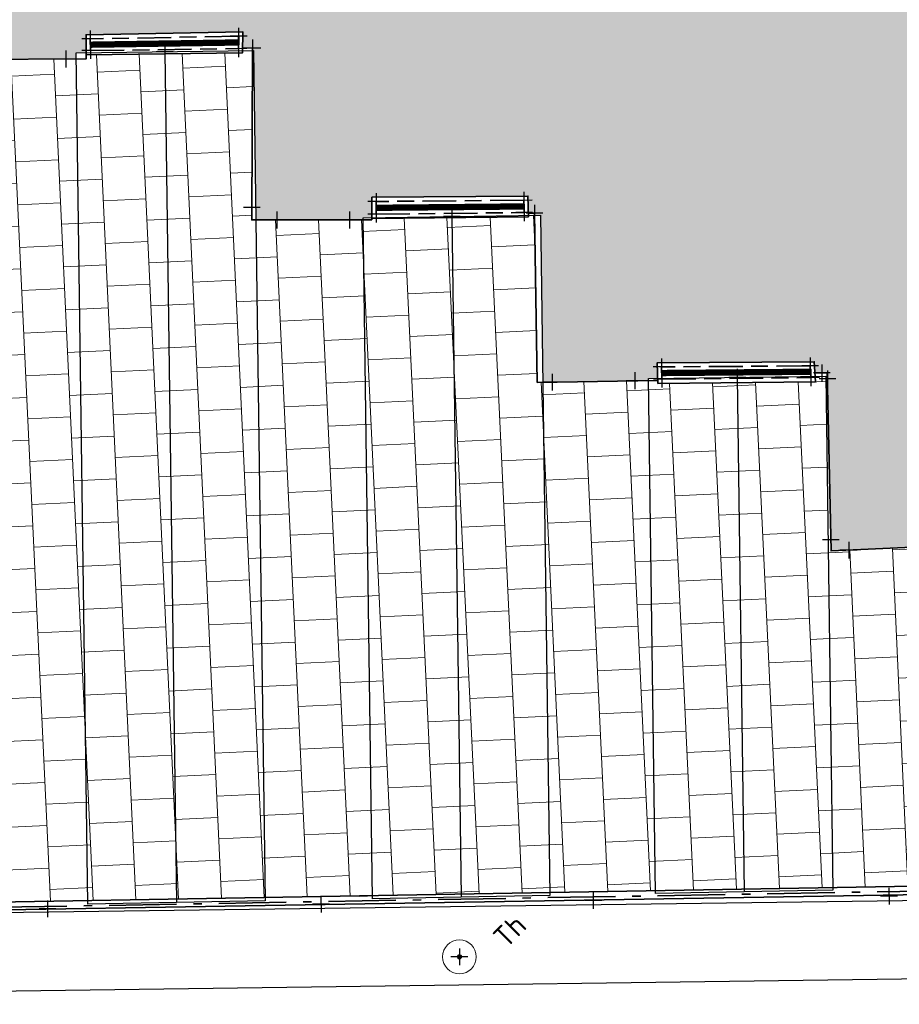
# Model space of a CAD drawing. Header units: millimetres. Extents: x -52896 to 112378, y -5052 to 108299.
# Tile 2 of 6: x 44507 to 65348, y -4855 to 18488. Entities that reach past the tile are written whole.
import ezdxf

# ---------------------------------------------------------------- set-up
doc = ezdxf.new("R2010")
doc.units = ezdxf.units.MM
doc.header["$LTSCALE"] = 100
doc.linetypes.add('VH-OPSLUITBAND_100X200', pattern=[16, 8, -2, 4, -2])
doc.linetypes.add('VH-OPSLUITBAND_120X250', pattern=[26, 16, -4, 2, -4])
doc.layers.add('R-WE-AL-SITUATIEMETING-S', color=7, linetype='Continuous')
doc.layers.add('X-XX-AL-MEETPUNT_MARKER-S', color=7, linetype='Continuous')
for name, color, linetype, lineweight in [('R-WE-GR-BEPLANTING-G', 90, 'Continuous', 35), ('R-WE-IE-TERREINAFSCHEIDING_KUNSTMATIG_HEKWERK-G', 20, 'IE-TERREINAFSCHEIDING-KUNSTMATIG', 35), ('R-WE-OG-BEBOUWING_FIETSENSTALLING-G', 7, 'Continuous', 25), ('R-WE-VH-KANTOPSLUITING_VOORKANTBAND-G', 50, 'Continuous', 35), ('R-WE-VH-KANTVERHARDING-G', 7, 'Continuous', 35), ('R-WE-VH-VERHARDING_BETONSTRAATSTEEN_KF_HEIDEPAARS_ELLEBOOG-A', 241, 'Continuous', 18), ('R-WE-VH-VERHARDING_TEGEL_300X300-A', 252, 'Continuous', 18), ('X-XX-AL-T25', 7, 'Continuous', 25)]:
    doc.layers.add(name, color=color, linetype=linetype, lineweight=lineweight)
for name, color, linetype, lineweight, true_color in [('R-WE-GR-BOOM-S', 7, 'Continuous', 25, 0x00a500), ('R-WE-GR-GRAS-A', 7, 'Continuous', 18, 0x7ca500), ('R-WE-GR-HAAG-G', 3, 'GR-HAAG1', 25, 0x00ff00), ('R-WE-VH-KANTOPSLUITING_OPSLUITBAND_100X200-G', 150, 'VH-OPSLUITBAND_100X200', 35, 0x007fff), ('R-WE-VH-KANTOPSLUITING_OPSLUITBAND_120X250-G', 150, 'VH-OPSLUITBAND_120X250', 35, 0x007fff)]:
    doc.layers.add(name, color=color, linetype=linetype, lineweight=lineweight, true_color=true_color)
doc.styles.add('NLCS-ISO-ANNOTATIVE-T18', font='txt', dxfattribs={"height": 1.8})
doc.styles.add('NLCS-ISO-M200-T25', font='txt', dxfattribs={"height": 0.5})
doc.linetypes.add('GR-HAAG1', pattern='A,6,[176,NLCS.SHX,S=0.125,R=0,X=0,Y=0],-2', length=8)
doc.linetypes.add('IE-TERREINAFSCHEIDING-KUNSTMATIG', pattern='A,4,[82,NLCS.SHX,S=0.75,R=90,X=0,Y=0],4,-2', length=10)

# ---------------------------------------------------------------- blocks, each defined once
blk = doc.blocks.new('SGR-BOOM_NUMMER-SO')
at = {"linetype": 'ByBlock', "lineweight": 18}
h = blk.add_hatch(color=0, dxfattribs=at)
h.dxf.hatch_style = 1
edge = h.paths.add_edge_path()
edge.add_arc((0, 0), 0.25, 0, 360)
at = {"color": 0, "linetype": 'ByBlock', "lineweight": 18}
for radius in [2, 0.25]:
    blk.add_circle((0, 0), radius, dxfattribs=at)
at = {"color": 0, "linetype": 'ByBlock', "lineweight": -2, "style": 'NLCS-ISO-ANNOTATIVE-T18'}
for tag, p in [('SOORT', (2.5, -2.8)), ('DIAMETER', (2.5, -5.3))]:
    blk.add_attdef(tag, p, '', height=1.8, dxfattribs=at)
blk = doc.blocks.new('SAL-MEETPUNT_MARKER-SO')
at = {"layer": 'X-XX-AL-MEETPUNT_MARKER-S'}
for points in [[(0.7071067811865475, 0.7071067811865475), (-0.7071067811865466, -0.7071067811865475)], [(0.7071067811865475, -0.7071067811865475), (-0.7071067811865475, 0.7071067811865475)]]:
    blk.add_lwpolyline(points, dxfattribs=at)

msp = doc.modelspace()

# ---------------------------------------------------------------- hatches: boundary and pattern name
at = {"layer": 'R-WE-GR-GRAS-A'}
h = msp.add_hatch(dxfattribs=at)
h.set_pattern_fill('GRASS', color=256, scale=50)
h.set_pattern_definition([(90, (0, 0), (-898.025612, 898.025612), [238.125, -1557.926224]), (45, (0, 0), (-898.0256121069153, 898.0256121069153), [238.125, -1031.875]), (135, (0, 0), (-898.0256121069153, -898.0256121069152), [238.125, -1031.875])])
h.paths.add_polyline_path([(33887.94043083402, 29690.60858189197), (31171.11952124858, 25401.47363404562), (30545.83833171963, 23173.45558340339), (30411.72413189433, 18753.03497205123), (31181.5643064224, 14869.11644744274), (30716.34141781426, 9870.989131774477), (31133.60307369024, 5861.160368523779), (31705.39923237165, 2333.909150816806), (32817.83345036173, -721.2546927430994), (32391.0775705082, -1874.044534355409), (30648.34919181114, -3006.306782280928), (28371.79237761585, -4753.242295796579), (34801.86822683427, -4647.131156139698), (34722.69332322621, -2782.804481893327), (34375.77931522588, -2797.537352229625)])
h.paths.add_polyline_path([(68244.73930850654, 37701.50635222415), (67238.20887634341, 47131.47822331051), (65444.8300127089, 47534.24025160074), (66712.13843501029, 61046.24921997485), (56339.30076360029, 64485.41941685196), (56091.92808511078, 63562.39693135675), (55950.41645634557, 53793.36047647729), (55854.78729562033, 45253.36232816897), (55778.67695198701, 39885.15948930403, 0.3348562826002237), (58451.91543748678, 35863.2017254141), (66902.55923802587, 32789.37459254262), (75061.62929090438, 29864.80125341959), (77651.54256165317, 28905.35829571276, 0.4200545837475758), (82759.83210815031, 31434.92064571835), (83346.30860625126, 33618.09561551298), (82128.33482460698, 33947.38321275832)])
h.paths.add_polyline_path([(66078.83441741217, 35632.46937008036), (65796.23638451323, 34855.54366414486), (65724.17573111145, 34881.75492056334), (65703.07828314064, 34599.43104046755), (65391.5881690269, 34712.73208439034), (65556.80692373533, 34942.63345168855), (65484.74627041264, 34968.84470808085), (65767.3443032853, 35745.77041398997)], flags=16)
h.paths.add_polyline_path([(63256.52024476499, 38494.1415596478, -1), (63820.99777268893, 39061.03230791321, -1)], flags=16)
h.paths.add_polyline_path([(63503.47916323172, 38742.15626201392, -1), (63574.03885420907, 38813.01760553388, -1)], flags=0)
h.paths.add_polyline_path([(73076.66637290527, 31230.58740095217), (73358.55651468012, 31127.93289343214), (73255.90200710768, 30846.04275152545), (72974.01186528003, 30948.69725909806)], flags=16)
h.paths.add_polyline_path([(60716.21125765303, 35731.89189895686), (60613.66282936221, 35449.96314933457), (60331.734079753, 35552.51157766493), (60434.28250805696, 35834.44032730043)], flags=16)
h.paths.add_polyline_path([(79608.13436972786, 32983.87573065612, -1), (77322.00038184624, 30687.96820039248, -1)], flags=16)
h.paths.add_polyline_path([(76845.63406537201, 30458.29093044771, -1), (76488.42562974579, 30099.55537882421, -1)], flags=16)
h.paths.add_polyline_path([(58046.47795875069, 36826.89224770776, -1), (58403.68639437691, 37185.62779933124, -1)], flags=16)
h.paths.add_polyline_path([(58925.46108967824, 38634.02727708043), (58577.63100611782, 38436.50706807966), (58380.1107971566, 38784.337151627), (58727.94088071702, 38981.85736062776)], flags=16)
h.paths.add_polyline_path([(58925.46108967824, 38634.02727708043), (58862.71751476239, 38630.71087509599), (58826.56343001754, 38610.18026920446, -0.2748725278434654), (58648.77811432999, 38509.22237509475), (58588.18987992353, 38474.81649341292), (58553.78399821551, 38535.4047277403, -0.06645234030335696), (58511.66656145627, 38567.45952725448, -0.2046814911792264), (58452.82610419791, 38713.19004346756), (58418.42022250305, 38773.77827780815), (58479.00845681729, 38808.18415950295, -0.2748725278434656), (58656.79377255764, 38909.14205356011), (58692.94785732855, 38929.67265958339), (58727.94088071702, 38981.85736062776)], flags=16)
h.paths.add_polyline_path([(58878.57627230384, 38659.68728580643), (58802.68007894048, 38655.6756832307, -0.549943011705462), (58540.48470170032, 38596.40086907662, -0.7419630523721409), (58683.62896496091, 38865.32288408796), (58725.95739892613, 38928.44680037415)], flags=0)
h.paths.add_polyline_path([(58628.67680365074, 38684.97000459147, -1), (58676.8950832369, 38733.39442406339, -1)], flags=0)
h.paths.add_polyline_path([(78266.32830747, 31794.03597164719, -1), (78211.29174851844, 31738.76412371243, -1)], flags=0)
h.paths.add_polyline_path([(57502.72857993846, 42164.48915595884, -1), (59788.86256782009, 44460.39668622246, -1)], flags=16)
h.paths.add_polyline_path([(78504.01359876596, 32038.62274503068, -1), (78448.97703980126, 31983.35089708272, -1)], flags=0)
h.paths.add_polyline_path([(78578.95671767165, 31761.29871102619, -1), (78523.92015870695, 31706.02686307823, -1)], flags=0)
h.paths.add_polyline_path([(58704.64835679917, 43182.54781864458, -1), (58759.68491576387, 43237.81966659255, -1)], flags=0)
h.paths.add_polyline_path([(58629.70523789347, 43459.87185264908, -1), (58684.74179684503, 43515.14370058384, -1)], flags=0)
h.paths.add_polyline_path([(58392.01994665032, 43215.285079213, -1), (58447.05650561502, 43270.55692716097, -1)], flags=0)
h.paths.add_polyline_path([(62752.82001327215, 51276.76893350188), (61119.13637698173, 51358.88698771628), (60373.4108798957, 52814.75754547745), (61261.36901896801, 54188.5100492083), (62895.05265529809, 54106.39199492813), (63640.77815242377, 52650.5214371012)], flags=16)
edge = h.paths.add_edge_path()
edge.add_arc((94825.26127321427, 98374.63018261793), 10399.75130898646, 319.4239527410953, 346.5461266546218)
edge.add_arc((101928.1093061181, 96366.86453055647), 3039.542317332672, 352.2123106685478, 416.3800498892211)
edge.add_line((103611.0477614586, 98897.97805123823), (98366.53633353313, 100503.2412325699))
edge.add_line((98366.53633353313, 100503.2412325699), (92496.43112359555, 102347.5868684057))
edge.add_line((92496.4311236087, 102347.5868684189), (88889.98606290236, 103100.7429108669))
edge.add_arc((89111.1153926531, 100727.1970995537), 2383.824217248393, 95.32254779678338, 162.985212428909)
edge.add_arc((88844.69157423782, 100237.9100055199), 2336.876130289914, 149.4776912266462, 221.1984612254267)
edge.add_line((87086.34979439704, 98698.6815515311), (89356.6603020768, 95815.69348373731))
edge.add_arc((100878.2851309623, 104048.7672607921), 14160.9089579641, 215.5486802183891, 234.0337913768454)
edge.add_line((92561.46979304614, 92587.44425029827), (92785.00531682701, 93018.48023468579))
edge.add_line((92785.00531682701, 93018.4802346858), (92980.5966696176, 93025.8215750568))
edge.add_ellipse((92990.51666753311, 93151.28193245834), major_axis=(-0.2666256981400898, 124.9997156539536), ratio=0.9999999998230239, start_angle=92.02732270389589, end_angle=182.0273226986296, ccw=False)
edge.add_ellipse((92990.51666753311, 93151.28193245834), major_axis=(-0.2666256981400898, 124.9997156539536), ratio=0.9999999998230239, start_angle=182.0273226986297, end_angle=452.02732270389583, ccw=False)
edge.add_line((93010.3815360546, 93026.93952248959), (93205.40493406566, 93034.2595452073))
edge.add_line((93205.4049340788, 93034.2595452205), (93495.84826882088, 92564.18170511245))
edge.add_line((93495.84826875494, 92564.18170515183), (92638.41928944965, 92531.9989019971))
edge.add_arc((100878.2851309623, 104048.7672607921), 14160.90895796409, 234.4175364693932, 249.1713507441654)
edge.add_line((95843.02908856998, 90813.30205916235), (99560.0299112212, 89944.41605742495))
edge.add_arc((99993.49826535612, 92959.44401739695), 3046.02830150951, 261.8186886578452, 333.7043049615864)
h.paths.add_polyline_path([(99391.69723498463, 92947.14633336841, -0.1060884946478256), (93973.11673331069, 95271.87456447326), (89416.32236683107, 99669.5614677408), (89301.67400106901, 99937.66828637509, -0.1832087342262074), (89190.16205038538, 100198.4405542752), (89043.22944676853, 100542.0445180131), (89298.65552814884, 100798.5625815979), (95887.0383568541, 98358.94955848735), (100590.6246155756, 97079.21665420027, -0.4624203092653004), (101713.3403245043, 95171.00454935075, -0.2150448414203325)], flags=0)
h.paths.add_polyline_path([(95296.05443565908, 95632.49324948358, -1), (95860.53196358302, 96199.38399774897, -1)], flags=0)
h.paths.add_polyline_path([(95543.01335413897, 95880.50795186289, -1), (95613.5730451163, 95951.36929538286, -1)], flags=0)
h.paths.add_polyline_path([(89307.57570994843, 99931.6667226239, -1), (89872.05323787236, 100498.5574708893, -1)], flags=0)
h.paths.add_polyline_path([(99391.69723498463, 92947.14633336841, 0.2150448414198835), (101713.3403245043, 95171.00454935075, 0.4624203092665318), (100590.6246155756, 97079.21665420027), (95887.0383568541, 98358.94955848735), (89298.65552814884, 100798.5625815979), (89043.22944676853, 100542.0445180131), (89190.16205038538, 100198.4405542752, -0.6825790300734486), (89872.05323787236, 100498.5574708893, -1.010577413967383), (89301.67400106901, 99937.66828637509), (89416.32236683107, 99669.5614677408), (93973.11673331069, 95271.87456447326, 0.1060884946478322)], flags=16)
edge = h.paths.add_edge_path()
edge.add_line((34969.61266675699, 100034.25977274), (36757.75344613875, 100098.1781088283))
edge.add_line((36757.75344613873, 100098.1781088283), (37882.62655688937, 100162.0959048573))
edge.add_line((37882.62655694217, 100162.0959048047), (39050.61347584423, 100235.298072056))
edge.add_line((39050.61347584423, 100235.298072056), (40413.84863156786, 100599.5382540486))
edge.add_arc((39983.61233210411, 102243.7081944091), 1699.528777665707, 284.6640121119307, 360.3010024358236)
edge.add_line((41683.11765708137, 102252.6365998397), (41451.50857845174, 103758.9905538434))
edge.add_line((41451.50857845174, 103758.9905538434), (41246.20018323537, 104537.7860744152))
edge.add_arc((37901.02968891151, 102258.3901385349), 4047.939163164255, 394.2704795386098, 453.3702377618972)
edge.add_line((37663.06012604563, 106299.328390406), (33073.69196135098, 105414.8461420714))
edge.add_arc((35214.47169297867, 96724.96973197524), 8949.686580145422, 103.8394254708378, 137.2466504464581)
edge.add_arc((31956.07791765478, 98684.37123014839), 5283.852807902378, 128.8323578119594, 150.9238641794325)
edge.add_ellipse((27277.61771893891, 101061.5446505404), major_axis=(-199.9996673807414, -0.4266013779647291), ratio=0.9999999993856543, start_angle=413.61636537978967, end_angle=612.268032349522, ccw=False)
edge.add_arc((31956.07791765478, 98684.37123014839), 5283.852807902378, 155.2049581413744, 164.924371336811)
edge.add_line((26854.07761326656, 100058.6686467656), (27926.53277916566, 98508.14618092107))
edge.add_arc((29226.334878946, 99629.7359320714), 1716.813638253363, 220.7906695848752, 294.7408452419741)
edge.add_line((29944.84650093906, 98070.50852156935), (31068.38657746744, 98427.87345590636))
edge.add_line((31068.38657746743, 98427.87345590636), (31760.64377970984, 98760.2767741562))
edge.add_arc((35451.60406784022, 94141.75381481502), 5912.185904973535, 94.67623249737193, 128.6306122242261, ccw=False)
h.paths.add_polyline_path([(31946.90137442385, 101277.2728227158, -0.2264729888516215), (29606.88755291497, 100372.8396770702), (29621.31266967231, 100903.2017382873, -0.01044324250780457), (29883.8059955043, 101156.1307981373, -0.3667992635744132), (30273.9554182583, 101495.7848061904, -0.08422569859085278), (32809.55626874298, 102942.938915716, -0.02655224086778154), (37389.89975361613, 103417.2790482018), (38354.46662208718, 103383.9810599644), (38476.87901388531, 103353.1540427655, -0.715312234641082), (38546.65772242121, 103119.2253594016), (34840.54331603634, 102862.4180255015, 0.1170196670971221)], flags=16)
h.paths.add_polyline_path([(29996.99429479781, 100812.3742504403, -1), (30561.4718227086, 101379.2649986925, -1)], flags=0)
h.paths.add_polyline_path([(34840.54331603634, 102862.4180255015), (38546.65772242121, 103119.2253594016, 0.715312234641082), (38476.87901388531, 103353.1540427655), (38354.46662208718, 103383.9810599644), (37389.89975361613, 103417.2790482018, 0.02655224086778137), (32809.55626874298, 102942.938915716, 0.08422569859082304), (30273.9554182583, 101495.7848061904, -0.2017887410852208), (30561.4718227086, 101379.2649986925, -1), (29996.99429479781, 100812.3742504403, -0.2391293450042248), (29883.8059955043, 101156.1307981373, 0.01044324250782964), (29621.31266967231, 100903.2017382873), (29606.88755291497, 100372.8396770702, 0.2264729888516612), (31946.90137442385, 101277.2728227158, -0.1170196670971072)], flags=16)
h.paths.add_polyline_path([(62987.18248174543, 21885.71230909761), (62624.41085362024, 26870.05266127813, 0.4164545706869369), (59887.95417667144, 29165.8535792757, 0.412712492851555), (59234.77354531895, 28414.92544500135), (59541.6747031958, 25423.80447132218, -0.6177320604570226), (56817.13523805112, 23458.59565217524), (53316.18227336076, 25143.94556805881, -0.620093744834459), (53159.04536528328, 28533.48801392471), (54443.62265139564, 29308.39039228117), (53998.96640668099, 29697.71404708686), (52747.51708304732, 28974.94298091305, 0.5814237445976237), (52992.36386799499, 24727.23599255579), (56600.16235298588, 22986.31684661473, 0.5895165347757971), (60143.44346111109, 25371.36820902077), (59991.35057958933, 26877.48678948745), (60488.82050519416, 26927.72296305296), (60641.23983749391, 25418.37166297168, -0.5892264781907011), (56377.86235184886, 22538.41777186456), (52772.84879053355, 24277.9930714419, -0.5832561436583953), (52486.85449851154, 29401.79754317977), (53748.90245616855, 30130.68982092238), (53998.96640668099, 29697.71404708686), (54443.62265139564, 29308.39039228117), (55728.19993752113, 30083.29277065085, 0.4046548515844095), (55961.58908222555, 31057.47884485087, 0.4145368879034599), (52467.0248425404, 31792.56618641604), (48288.76683390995, 29063.33046875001, 0.5701355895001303), (48561.10990606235, 24703.88104807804), (59370.61440958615, 19428.57466956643, 0.574509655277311)])
h.paths.add_polyline_path([(61567.0114583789, 20077.52373900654, -1), (61209.80302276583, 19718.78818739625, -1)], flags=16)
h.paths.add_polyline_path([(48977.39538015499, 27118.83703206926, -1), (51263.52936803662, 29414.7445623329, -1)], flags=16)
h.paths.add_polyline_path([(50179.3151569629, 28136.89569480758, -1), (50234.3517159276, 28192.16754275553, -1)], flags=0)
h.paths.add_polyline_path([(50104.3720380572, 28414.21972881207, -1), (50159.40859700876, 28469.49157674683, -1)], flags=0)
h.paths.add_polyline_path([(47637.38414150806, 26433.53078937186, -1), (47994.59257713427, 26792.26634099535, -1)], flags=16)
h.paths.add_polyline_path([(70633.15670534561, 26521.56036224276, 0.5631067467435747), (67225.10499128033, 23770.71040009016), (68792.33211875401, 14359.61221066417, 0.1746882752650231), (69622.67376224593, 12941.50969144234), (74856.00666492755, 8289.292614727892, 0.4940338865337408), (78838.66350906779, 9179.551825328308), (83338.94421371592, 19010.88650476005, 0.4486844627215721), (81940.18190299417, 22373.73886562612)])
h.paths.add_polyline_path([(77757.2410103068, 17951.30924115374, -0.4337534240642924), (78039.00590721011, 17277.72995155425), (77167.3911469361, 15338.10596098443, -0.494915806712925), (76393.12271493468, 15157.37149645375), (73977.89574206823, 17150.03124536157, -0.1788671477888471), (73106.21342737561, 18648.10359624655), (73063.16033676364, 18894.49139092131, -0.5791766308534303), (73730.000334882, 19449.19067482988)], flags=16)
h.paths.add_polyline_path([(74756.18960166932, 14641.74147745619, -1), (74191.7120737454, 14074.8507291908, -1)], flags=16)
h.paths.add_polyline_path([(74509.23068318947, 14393.72677507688, -1), (74438.67099222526, 14322.86543157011, -1)], flags=0)
h.paths.add_polyline_path([(80649.9673373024, 17943.07408761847), (81104.98109681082, 17735.80016578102), (78622.63326759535, 12286.47779926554), (78167.61950807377, 12493.75172108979)], flags=16)
h.paths.add_polyline_path([(82278.89552285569, 19054.58745518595), (82732.94765443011, 18845.21538959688), (78555.58270936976, 9786.024746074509), (78101.53057780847, 9995.396811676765)], flags=16)
h.paths.add_polyline_path([(69830.52173509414, 14162.8640568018, -1), (69473.31329948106, 13804.1285051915, -1)], flags=16)
h.paths.add_polyline_path([(76923.47885660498, 8472.171210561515, -1), (76566.27042097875, 8113.435658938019, -1)], flags=16)
h.paths.add_polyline_path([(64014.31210794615, 38886.54396156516), (64719.90901785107, 39595.15739689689), (63869.57289545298, 40441.87368878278), (63163.97598554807, 39733.26025345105)], flags=24)
h.paths.add_polyline_path([(59145.08748474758, 44368.35729006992), (59885.96424013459, 45112.40139715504), (59035.62811773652, 45959.11768904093), (58294.7513623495, 45215.0735819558)], flags=24)
h.paths.add_polyline_path([(78478.68018391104, 31691.78871154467), (79219.55693929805, 32435.83281862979), (78369.22081689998, 33282.54911051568), (77628.34406151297, 32538.50500343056)], flags=8)
h.paths.add_polyline_path([(91411.2143084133, 99113.3800399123), (92116.81121831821, 99821.99347524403), (91266.47509592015, 100668.7097671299), (90560.87818601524, 99960.09633179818)], flags=8)
h.paths.add_polyline_path([(96149.97764647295, 93283.80591278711), (97173.09316583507, 94311.29539401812), (96322.75704343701, 95158.01168590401), (95299.64152407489, 94130.522204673)], flags=8)
h.paths.add_polyline_path([(29686.65852962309, 101041.7304944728), (30709.77404899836, 102069.219975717), (29859.43792654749, 102915.9362676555), (28836.32240717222, 101888.4467864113)], flags=24)
h.paths.add_polyline_path([(50287.79624254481, 28237.22703097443), (51028.67299793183, 28981.27113805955), (50178.33687553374, 29827.98742994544), (49437.46012014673, 29083.94332286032)], flags=8)
h.paths.add_polyline_path([(74815.77561487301, 15190.99938159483), (75838.89113424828, 16218.48886283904), (74988.5550118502, 17065.20515472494), (73965.43949247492, 16037.71567348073)], flags=24)
h.paths.add_polyline_path([(71395.00442184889, 21244.34293782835), (72135.88117723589, 21988.38704491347), (71285.54505483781, 22835.10333679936), (70544.6682994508, 22091.05922971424)], flags=24)
at = {"layer": 'R-WE-VH-VERHARDING_BETONSTRAATSTEEN_KF_HEIDEPAARS_ELLEBOOG-A'}
h = msp.add_hatch(dxfattribs=at)
h.set_pattern_fill('AR-HBONE', color=256, scale=5, angle=137.6822123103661)
h.set_pattern_definition([(182.6822123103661, (181117156.4288713, -411735026.8687512), (-483.6709208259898, -531.2160015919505), [1523.999999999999, -507.9999999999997]), (272.6822123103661, (181116648.985756, -411735050.6412753), (-483.6709208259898, -531.2160015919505), [1524, -508])])
h.paths.add_polyline_path([(55778.67695198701, 39885.15948930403), (55854.78729562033, 45253.36232816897), (55950.41645634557, 53793.36047647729), (56091.92808508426, 63562.39693143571), (51013.91518275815, 63799.1342658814), (50994.36802187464, 61533.18864846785), (50913.32246455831, 53780.12518543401), (50870.64355636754, 49535.16890756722, -0.1185145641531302), (50471.6790023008, 48050.9151393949), (44622.65157102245, 37514.690096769, -0.2836666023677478), (41357.9448808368, 35502.85434924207), (34349.91257049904, 35678.22013310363), (34237.16709914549, 35680.38753552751), (34186.92362688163, 31562.97854188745), (34399.9576419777, 31559.34726344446), (34414.9813681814, 29988.02548452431), (36470.01759182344, 29972.97453357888), (36467.98910244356, 29627.22243190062), (36537.13923736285, 29628.52871427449), (36693.17714026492, 21368.41415129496), (39112.11568412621, 21387.94801815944), (39108.18522188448, 21656.49649186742), (39293.36900848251, 21659.20683266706), (39280.14303125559, 22018.5849660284), (42975.15651702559, 22077.26902176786), (42997.00067165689, 21713.41300353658), (43307.73545087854, 21717.9609024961), (43368.83571427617, 17543.29099520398), (45845.30239810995, 17555.58321136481), (45843.32496846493, 17699.50171306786), (46080.49557147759, 17702.76041969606), (46078.48511612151, 18132.56852068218), (49796.81191008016, 18197.33871595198), (49788.54558432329, 17819.95550149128), (50023.25523103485, 17814.81434435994), (50022.98847119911, 17756.92998224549), (50042.92857489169, 17757.2039578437), (50098.09631415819, 13742.06316646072), (52646.29038159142, 13740.15500397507), (52645.55327548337, 13793.80202421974), (52852.8905463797, 13796.65082305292), (52851.86389099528, 14277.96842259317), (56547.91984684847, 14306.76793004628), (56559.7646656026, 13896.89346933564), (56704.58514444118, 13901.07858570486), (56705.43860421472, 13849.58455014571), (56845.15688191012, 13851.50426899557), (56899.55267645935, 9892.546074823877), (59406.50436029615, 9934.096177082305), (59405.86479489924, 9980.644125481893), (59623.21095611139, 9983.630445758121), (59611.59921934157, 10356.75293773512), (63330.85126354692, 10380.36679788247), (63347.41621981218, 10108.65062256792), (63642.52649295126, 10114.80101868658), (63730.51524009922, 5892.896849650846), (66150.71567784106, 6006.18887777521), (66149.3355007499, 6106.638983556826), (66359.37593043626, 6109.524923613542), (66369.99802181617, 6503.059222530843), (70094.04093528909, 6536.377369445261), (70100.50202608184, 6160.927721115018), (70348.93910717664, 6164.341228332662), (70350.39472042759, 6058.400831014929), (70392.06782652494, 6058.92839630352), (70444.17627005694, 1942.81094894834), (72942.55945788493, 2021.381403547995), (72936.79358495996, 2286.655089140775), (73122.89921180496, 2290.700199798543), (73120.00399862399, 2587.031608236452), (76848.23937120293, 2623.457163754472), (76850.698831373, 2371.726024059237), (77105.32010083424, 2377.260360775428), (76999.87285291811, 7228.629834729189, -0.2188005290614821), (74528.96565869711, 7911.017895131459), (69296.08454689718, 12562.83334838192, -0.1743959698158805), (68299.86050068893, 14273.05704671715), (66730.6799203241, 23695.88559527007, -0.5641186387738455), (70804.2358645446, 26991.38303067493), (80600.74833992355, 23397.67165856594), (82759.83210815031, 31434.92064571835, -0.420054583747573), (77651.54256165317, 28905.35829571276), (75061.62929090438, 29864.80125341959), (66902.55923802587, 32789.37459254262), (58451.91543748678, 35863.2017254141, -0.334856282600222)])
h.paths.add_polyline_path([(56385.9269629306, 31322.09228688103, -0.4090944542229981), (55990.89921767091, 29657.83313862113), (53409.06035312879, 28100.37676885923, 0.6241207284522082), (53524.7382326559, 25598.46696376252), (57042.06404218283, 23905.23520172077, 0.6230487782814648), (59045.8959031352, 25357.07994253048), (58736.60380465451, 28371.50350831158, -0.4138792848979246), (59846.76930359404, 29664.1703583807, -0.4163074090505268), (63122.90350186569, 26908.93462097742), (63485.92830704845, 21921.11571471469, -0.5748424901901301), (59153.01008308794, 18978.40594323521), (48337.94671247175, 24256.42518675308, -0.571169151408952), (48011.6886820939, 29479.55953220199), (52193.58983941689, 32211.17495254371, -0.4155028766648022)], flags=16)
h.paths.add_polyline_path([(55961.58908222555, 31057.47884485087, -0.4046548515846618), (55728.19993752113, 30083.29277065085), (53159.04536528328, 28533.48801392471, 0.6200937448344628), (53316.18227336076, 25143.94556805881), (56817.13523805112, 23458.59565217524, 0.6177320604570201), (59541.6747031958, 25423.80447132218), (59234.77354531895, 28414.92544500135, -0.4127124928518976), (59887.95417667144, 29165.8535792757, -0.4164545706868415), (62624.41085362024, 26870.05266127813), (62987.18248174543, 21885.71230909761, -0.5745096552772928), (59370.61440958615, 19428.57466956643), (48561.10990606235, 24703.88104807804, -0.5701355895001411), (48288.76683390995, 29063.33046875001), (52467.0248425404, 31792.56618641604, -0.4145368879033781)], flags=0)
h.paths.add_polyline_path([(53748.90245616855, 30130.68982092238), (53998.96640668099, 29697.71404708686), (52747.51708304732, 28974.94298091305, 0.5814237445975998), (52992.36386799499, 24727.23599255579), (56600.16235298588, 22986.31684661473, 0.5895165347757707), (60143.44346111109, 25371.36820902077), (59991.35057958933, 26877.48678948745), (60488.82050519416, 26927.72296305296), (60641.23983749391, 25418.37166297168, -0.5892264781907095), (56377.86235184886, 22538.41777186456), (52772.84879053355, 24277.9930714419, -0.2927538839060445), (51132.13075460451, 27001.51332271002, -0.3814744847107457), (48977.39538015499, 27118.83703206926, -1), (51263.52936803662, 29414.7445623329, -0.1375440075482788), (51693.72682921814, 28653.10537590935, -0.09330154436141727), (52486.85449851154, 29401.79754317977)], flags=0)
h.paths.add_polyline_path([(46071.07082466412, 33098.02164125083), (45995.82434639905, 32807.61164226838), (45705.41434740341, 32882.8581205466), (45780.66082566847, 33173.26811952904)], flags=16)
h.paths.add_polyline_path([(51263.52936803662, 29414.7445623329, -1), (48977.39538015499, 27118.83703206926, -1)], flags=0)
h.paths.add_polyline_path([(50159.40859700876, 28469.49157674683, -1), (50104.3720380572, 28414.21972881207, -1)], flags=0)
h.paths.add_polyline_path([(50234.3517159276, 28192.16754275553, -1), (50179.3151569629, 28136.89569480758, -1)], flags=0)
h.paths.add_polyline_path([(47994.59257713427, 26792.26634099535, -1), (47637.38414150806, 26433.53078937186, -1)], flags=0)
h.paths.add_polyline_path([(53042.40297251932, 45445.65581578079), (53045.7621008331, 45745.63700896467), (53345.74329399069, 45742.27788062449), (53342.38416567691, 45442.29668744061)], flags=16)
h.paths.add_polyline_path([(42342.06998752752, 26323.6179330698), (42354.7739532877, 25523.71880858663), (41554.8748288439, 25511.01484289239), (41542.17086311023, 26310.91396729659)], flags=16)
h.paths.add_polyline_path([(61567.0114583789, 20077.52373900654, -1), (61209.80302276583, 19718.78818739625, -1)], flags=0)
h.paths.add_polyline_path([(53380.66790520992, 58353.02010581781), (53385.01316847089, 58652.98863529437), (53684.9816979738, 58648.64337203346), (53680.63643471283, 58348.67484255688)], flags=16)
h.paths.add_polyline_path([(72595.56364397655, 7496.764810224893), (72620.71002829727, 6697.160120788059), (71821.1053389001, 6672.013736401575), (71795.95895453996, 7471.618425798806)], flags=16)
h.paths.add_polyline_path([(41568.90682889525, 26111.87244207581), (41575.25881174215, 25711.92287995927), (42325.16424093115, 25723.83284785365), (42318.8122579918, 26123.78241008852)], flags=8)
h.paths.add_polyline_path([(71825.7881552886, 7273.016916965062), (71838.36134733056, 6873.21457218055), (72587.9907436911, 6896.789307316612), (72575.41755159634, 7296.5916521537)], flags=8)
h.paths.add_polyline_path([(50287.79624254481, 28237.22703097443), (51028.67299793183, 28981.27113805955), (50178.33687553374, 29827.98742994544), (49437.46012014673, 29083.94332286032)], flags=8)
at = {"layer": 'R-WE-VH-VERHARDING_TEGEL_300X300-A'}
h = msp.add_hatch(dxfattribs=at)
h.set_pattern_fill('AR-B88', color=256, scale=5, angle=92.68221231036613)
h.set_pattern_definition([(92.68221231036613, (181117156.4288713, -411735026.8687512), (-1014.88692241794, -47.54508076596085), []), (182.6822123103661, (181117156.4288713, -411735026.8687512), (-991.1143820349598, -554.988541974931), [1015.999999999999, -1015.999999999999])])
h.paths.add_polyline_path([(36693.17714026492, 21368.41415129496), (36634.59743553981, 21367.94109746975), (36515.11752214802, 29509.38319261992), (36467.29363503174, 29508.68135207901), (34439.08324103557, 29505.78650369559), (35045.43127208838, -2592.210897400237), (37145.10908134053, -2555.321933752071)])
h.paths.add_polyline_path([(39112.11568412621, 21387.94801815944), (36693.17714026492, 21368.41415129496), (37145.10908134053, -2555.321933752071), (39461.95245884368, -2514.617616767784)])
h.paths.add_polyline_path([(41209.50008322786, 21582.02563158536), (39297.25438212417, 21553.6329076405), (39298.58019220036, 21389.45379141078), (39112.11568412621, 21387.94801815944), (39461.95245884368, -2514.617616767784), (41561.63746151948, -2477.728526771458)])
h.paths.add_polyline_path([(43368.83571427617, 17543.29099520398), (43334.05788981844, 17543.11837162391), (43285.3219670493, 21511.02421356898), (43010.14292128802, 21494.50379522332), (43003.28956297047, 21608.65953605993), (41209.50008322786, 21582.02563158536), (41561.63746151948, -2477.728526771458), (43661.32246415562, -2440.839436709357)])
h.paths.add_polyline_path([(45845.30239810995, 17555.58321136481), (43368.83571428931, 17543.29099521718), (43661.32246415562, -2440.839436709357), (46119.4583935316, -2397.652769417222)])
h.paths.add_polyline_path([(47943.80477783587, 17679.00714480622), (46080.71837216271, 17655.12865109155), (46081.20666489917, 17556.7541482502), (45845.30239810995, 17555.58321136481), (46119.4583935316, -2397.652769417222), (48219.14975411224, -2360.763567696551)])
h.paths.add_polyline_path([(50098.09631415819, 13742.06316646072), (50004.48629529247, 13742.13326436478), (50022.98847119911, 17756.92998224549), (49787.09405700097, 17753.68881037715), (49785.97537578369, 17702.61756826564), (47943.80477783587, 17679.00714480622), (48219.14975411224, -2360.763567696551), (50318.84111471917, -2323.874365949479)])
h.paths.add_polyline_path([(52646.29038159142, 13740.15500397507), (50098.09631415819, 13742.06316646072), (50318.84111469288, -2323.874365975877), (52866.39399768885, -2279.116743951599)])
h.paths.add_polyline_path([(54745.70912251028, 13796.8856282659), (52852.93366591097, 13776.43548920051), (52852.90638220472, 13740.00028381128), (52646.29038159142, 13740.15500397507), (52866.39399768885, -2279.116743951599), (54966.08535826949, -2242.227542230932)])
h.paths.add_polyline_path([(56899.55267645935, 9892.546074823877), (56771.05767562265, 9890.41640456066), (56705.43860421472, 13849.58455014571), (56561.18910600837, 13847.60257264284), (56562.08762922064, 13816.51035081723), (54745.70912251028, 13796.8856282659), (54966.08535826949, -2242.227542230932), (57065.77671890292, -2205.33834056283)])
h.paths.add_polyline_path([(59406.50436029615, 9934.096177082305), (56899.55267645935, 9892.546074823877), (57065.77671890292, -2205.33834056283), (59572.69414077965, -2161.294637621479)])
h.paths.add_polyline_path([(61507.38812760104, 9884.201304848), (59626.94587407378, 9863.615503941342), (59624.63997251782, 9937.711546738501), (59406.50436029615, 9934.096177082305), (59572.69414080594, -2161.294637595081), (61672.38550138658, -2124.405435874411)])
h.paths.add_polyline_path([(63605.46840126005, 10038.3463702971), (63351.9146492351, 10034.86256035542), (63359.86325893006, 9904.480940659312), (61507.38812760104, 9884.201304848), (61672.38550138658, -2124.405435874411), (63772.07686195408, -2087.516234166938)])
h.paths.add_polyline_path([(66150.71567778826, 6006.188877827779), (63662.47033804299, 5889.711599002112), (63772.07686195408, -2087.516234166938), (66261.32169985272, -2043.783018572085)])
h.paths.add_polyline_path([(70350.39472042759, 6058.400831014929), (70102.32045031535, 6055.260307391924), (68250.53779858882, 6033.561276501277), (68361.01306043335, -2006.893816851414), (70460.70442101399, -1970.004615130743)])
h.paths.add_polyline_path([(72942.55945788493, 2021.381403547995), (70406.95870449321, 1941.640511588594), (70460.70442101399, -1970.004615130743), (73028.33398227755, -1924.894268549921)])
h.paths.add_polyline_path([(75041.78742414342, 2079.720431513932), (73125.62584830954, 2011.622989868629), (73125.47430475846, 2027.133804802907), (72942.55945788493, 2021.381403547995), (73028.33398225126, -1924.894268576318), (75128.02817152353, -1888.005017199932)])
h.paths.add_polyline_path([(77110.37098260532, 2144.881667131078), (76852.92292266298, 2144.085407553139), (75041.78742414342, 2079.720431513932), (75128.02817154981, -1888.005017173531), (77122.73588358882, -1852.96025938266)])
h.paths.add_polyline_path([(66356.84718004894, 6015.838101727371), (66150.71567788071, 6006.188877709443), (66261.32169985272, -2043.783018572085), (68361.01306043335, -2006.893816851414), (68250.53779858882, 6033.561276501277), (66356.72657267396, 6011.369758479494)])

# ---------------------------------------------------------------- linework, layer by layer
at = {"layer": 'R-WE-GR-BEPLANTING-G', "const_width": 150}
for points in [[(46179.59577827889, 17895.35788158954), (49691.3363352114, 17948.45695193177)], [(52952.3970203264, 14028.13283171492), (56454.9889496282, 14060.70624467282)], [(59719.29420089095, 10111.04404698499), (63245.22512564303, 10141.5459171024)]]:
    msp.add_lwpolyline(points, dxfattribs=at)
at = {"layer": 'R-WE-GR-HAAG-G'}
msp.add_lwpolyline([(82081.05923328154, -2176.400644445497), (97211.79004596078, 5925.586272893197), (97402.99059875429, 5578.248629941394), (79391.59134079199, -4066.23734755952), (35096.06922648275, -4667.71687402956), (35071.68608903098, -2796.054043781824)], close=True, dxfattribs=at)
at = {"layer": 'R-WE-IE-TERREINAFSCHEIDING_KUNSTMATIG_HEKWERK-G', "ltscale": 0.5}
msp.add_lwpolyline([(22211.4955725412, -4854.901456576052), (34801.86822683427, -4647.131156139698), (34722.20655237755, -2771.342517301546), (81976.62250406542, -1981.361569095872), (98072.60767719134, 6519.557268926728)], dxfattribs=at)
at = {"layer": 'R-WE-OG-BEBOUWING_FIETSENSTALLING-G'}
for points in [[(50319.92754069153, -2402.945094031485), (46120.62105829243, -2482.272199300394), (45843.32496846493, 17699.50171306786), (50042.92857489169, 17757.2039578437)], [(56845.15688191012, 13851.50426899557), (57066.74065590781, -2275.494250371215), (52867.43417352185, -2354.821355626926), (52645.55327548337, 13793.80202421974)], [(59573.61256539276, -2228.138123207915), (59405.86479489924, 9980.644125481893), (63605.46840126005, 10038.3463702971), (63772.91904776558, -2148.811017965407)]]:
    msp.add_lwpolyline(points, close=True, dxfattribs=at)
for points in [[(47943.12677171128, 17728.35283543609), (48220.27429951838, -2442.608646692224)], [(54745.35507872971, 13822.65314658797), (54967.0874147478, -2315.157803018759)], [(61505.66659807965, 10009.4952478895), (61673.26580656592, -2188.474570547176)]]:
    msp.add_lwpolyline(points, dxfattribs=at)
at = {"layer": 'R-WE-VH-KANTOPSLUITING_OPSLUITBAND_100X200-G'}
for points in [[(46180.24570449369, 17756.41246928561), (49688.1145279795, 17801.37153472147), (49694.55814243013, 18095.54236912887), (46178.94585210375, 18034.3032938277)], [(56459.18797597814, 13915.40442720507), (56450.78992313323, 14206.00806220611), (52952.07576039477, 14178.74623348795), (52952.71828027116, 13877.51942995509)], [(63253.65170049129, 10003.32420085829), (63236.79855079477, 10279.76763334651), (59714.73935947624, 10257.40576812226), (59723.84904234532, 9964.682325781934)]]:
    msp.add_lwpolyline(points, close=True, dxfattribs=at)
at = {"layer": 'R-WE-VH-KANTOPSLUITING_OPSLUITBAND_120X250-G'}
msp.add_lwpolyline([(95914.71661299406, 5565.398509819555), (95970.6428741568, 5459.22764133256), (87331.0003666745, 908.2344153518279), (82017.38618332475, -1886.985309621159), (34771.36728288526, -2717.044410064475), (34564.08225250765, 9700.29798049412), (34357.20733871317, 23479.27790537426), (34281.08029398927, 31441.35615952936), (23967.98331502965, 31617.14839988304), (19702.34658296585, 31684.88858440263)], dxfattribs=at)
at = {"layer": 'R-WE-VH-KANTOPSLUITING_VOORKANTBAND-G'}
msp.add_lwpolyline([(95914.71661299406, 5565.398509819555), (87275.07410551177, 1014.405283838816), (81986.76096211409, -1767.504841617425), (34889.34590898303, -2594.953140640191), (34684.06721765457, 9702.200160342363), (34477.19872671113, 23480.75228906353), (34399.9576419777, 31559.34726344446), (23969.95860535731, 31737.13216180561), (19704.61894971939, 31804.86762854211)], dxfattribs=at)
for points in [[(46080.71837216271, 17655.12865109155), (49785.97537578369, 17702.61756826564), (49796.81191008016, 18197.33871595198), (46078.48511612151, 18132.56852068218)], [(56562.08762922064, 13816.51035081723), (56547.91984684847, 14306.76793004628), (52851.86389099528, 14277.96842259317), (52852.93366591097, 13776.43548920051)], [(63359.86325893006, 9904.480940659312), (63330.85126354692, 10380.36679788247), (59611.59921934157, 10356.75293773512), (59626.94587407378, 9863.615503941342)]]:
    msp.add_lwpolyline(points, close=True, dxfattribs=at)
at = {"layer": 'R-WE-VH-KANTVERHARDING-G'}
for points in [[(46080.71837216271, 17655.12865109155), (46081.20666489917, 17556.7541482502), (43334.05788981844, 17543.11837162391), (43285.3219670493, 21511.02421356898), (43010.14292128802, 21494.50379522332), (43003.28956297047, 21608.65953605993)], [(52852.90638220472, 13740.00028381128), (50004.48629529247, 13742.13326436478), (50023.25523103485, 17814.81434435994), (49788.54558432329, 17819.95550149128)], [(52852.93366591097, 13776.43548920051), (52852.90638219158, 13740.00028379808)], [(59624.63997251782, 9937.711546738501), (56771.05767562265, 9890.41640456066), (56704.58514444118, 13901.07858570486), (56559.7646656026, 13896.89346933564)], [(66356.84718012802, 6015.8381017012), (63730.51524009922, 5892.896849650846), (63642.52649295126, 10114.80101868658), (63347.41621981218, 10108.65062256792)]]:
    msp.add_lwpolyline(points, dxfattribs=at)

# ---------------------------------------------------------------- block references
at = {"layer": 'R-WE-AL-SITUATIEMETING-S', "xscale": 200, "yscale": 200, "zscale": 200, "rotation": 45.12221231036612}
for p in [(46178.94585210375, 18034.3032938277), (49694.55814243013, 18095.54236912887), (49688.1145279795, 17801.37153472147), (50023.25523103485, 17814.81434435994), (45596.6051785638, 17554.34877521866), (46180.24570449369, 17756.41246928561), (47943.12677171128, 17728.35283543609), (52952.07576039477, 14178.74623348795), (56450.78992313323, 14206.00806220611), (50005.85356773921, 14038.81842510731), (52952.71828027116, 13877.51942995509), (54745.35507872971, 13822.65314658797), (56459.18797597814, 13915.40442720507), (56704.58514444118, 13901.07858570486), (50600.45839961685, 13741.68698293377), (52318.02742173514, 13740.40081688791), (59714.73935947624, 10257.40576812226), (63236.79855079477, 10279.76763334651), (63512.21388814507, 10115.59884229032), (57119.71492695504, 9896.19503386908), (59078.33592459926, 9928.65712848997), (59723.84904234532, 9964.682325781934), (61505.66659807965, 10009.4952478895), (63253.65170049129, 10003.32420085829), (63645.45131313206, 9974.461361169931), (63725.01204595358, 6156.952868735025), (64149.09141155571, 5912.490823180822), (65104.21776751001, -2292.171853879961), (51645.51576269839, -2479.271684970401), (58096.2778849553, -2391.265761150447), (45166.51769798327, -2589.965304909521), (54925.62842061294, -3728.806779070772)]:
    msp.add_blockref('SAL-MEETPUNT_MARKER-SO', p, dxfattribs=at)
at = {"layer": 'R-WE-GR-BOOM-S', "xscale": 200, "yscale": 200, "zscale": 200, "rotation": 45.12221231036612}
msp.add_blockref('SGR-BOOM_NUMMER-SO', (54925.62842061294, -3728.806779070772), dxfattribs=at)

# ---------------------------------------------------------------- texts
at = {"layer": 'X-XX-AL-T25', "insert": (55682.3729220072, -3197.550036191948), "char_height": 500, "attachment_point": 1, "rotation": 45.122212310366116, "style": 'NLCS-ISO-M200-T25'}
msp.add_mtext_dynamic_manual_height_columns('Th', width=1038.321381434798, gutter_width=2500, heights=[0], dxfattribs=at)

doc.saveas('drawing.dxf')
